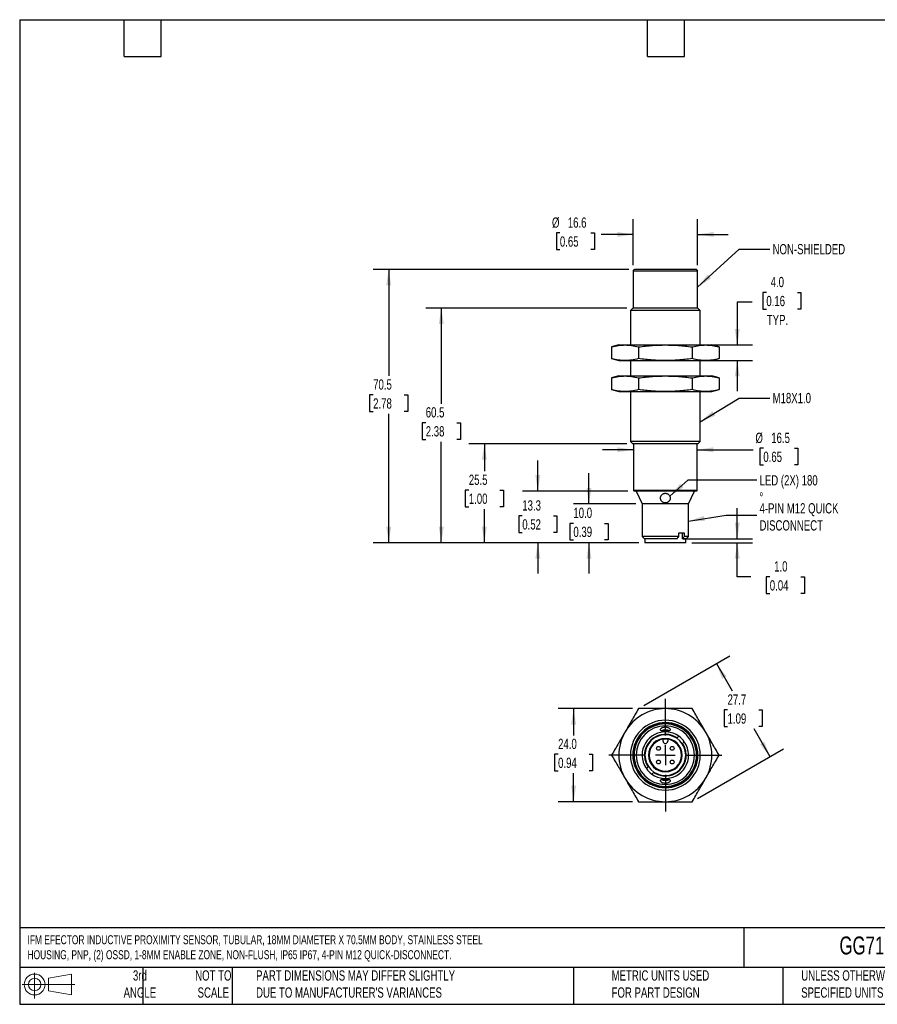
# Model space of a CAD drawing. Header units: millimetres. Extents: x 6 to 273, y 6 to 210.
# Tile 1 of 2: x 6 to 183, y 6 to 210. Entities that reach past the tile are written whole.
import ezdxf

# ---------------------------------------------------------------- set-up
doc = ezdxf.new("R2010")
doc.units = ezdxf.units.MM
doc.layers.add('DIMENSIONS', color=140, linetype='Continuous', lineweight=25)
doc.layers.add('TEXT', color=140, linetype='Continuous', lineweight=25)
doc.styles.add('SLDTEXTSTYLE0', font='TXT', dxfattribs={"width": 0.7})
doc.dimstyles.new('SLDDIMSTYLE0', dxfattribs={"dimtxt": 2.158008, "dimasz": 3.302, "dimexe": 0, "dimexo": 0.0625, "dimgap": 0.539502, "dimtad": 0, "dimtih": 1, "dimtoh": 1, "dimlfac": 1.25, "dimrnd": 1e-09, "dimzin": 4, "dimdsep": 46, "dimtxsty": 'SLDTEXTSTYLE0', "dimsah": 1, "dimcen": 0.09, "dimadec": 0, "dimazin": 1, "dimtfac": 1, "dimtmove": 0, "dimatfit": 0, "dimfxl": 0, "dimfrac": 2, "dimtolj": 1, "dimtzin": 12, "dimarcsym": 0})
doc.dimstyles.new('SLDDIMSTYLE1', dxfattribs={"dimtxt": 2.158008, "dimasz": 3.302, "dimexe": 0, "dimexo": 0.0625, "dimgap": 0.539502, "dimtad": 0, "dimtih": 1, "dimtoh": 1, "dimlfac": 1.25, "dimrnd": 1e-09, "dimzin": 12, "dimdsep": 46, "dimtxsty": 'SLDTEXTSTYLE0', "dimsah": 1, "dimcen": 0.09, "dimadec": 0, "dimazin": 3, "dimtfac": 1, "dimtmove": 0, "dimatfit": 0, "dimfxl": 0, "dimfrac": 2, "dimtolj": 1, "dimtzin": 12, "dimarcsym": 0})
doc.dimstyles.new('SLDDIMSTYLE2', dxfattribs={"dimtxt": 2.158008, "dimasz": 3.302, "dimexe": 0, "dimexo": 0.0625, "dimgap": 0.539502, "dimtad": 0, "dimtih": 1, "dimtoh": 1, "dimlfac": 1.25, "dimrnd": 1e-09, "dimzin": 12, "dimdsep": 46, "dimtxsty": 'SLDTEXTSTYLE0', "dimsah": 1, "dimcen": 0.09, "dimadec": 0, "dimazin": 3, "dimtfac": 1, "dimtofl": 0, "dimtmove": 0, "dimatfit": 3, "dimfxl": 0, "dimfrac": 2, "dimtolj": 1, "dimtzin": 12, "dimarcsym": 0})
doc.dimstyles.new('SLDDIMSTYLE3', dxfattribs={"dimtxt": 0.18, "dimasz": 3.302, "dimexe": 0, "dimexo": 0.0625, "dimgap": 0, "dimtad": 0, "dimtih": 1, "dimtoh": 1, "dimdec": 0, "dimrnd": 1e-09, "dimzin": 0, "dimdsep": 46, "dimtxsty": 'Standard', "dimsah": 1, "dimcen": 0.09, "dimadec": 0, "dimazin": 0, "dimtfac": 3.302, "dimtdec": 0, "dimtofl": 0, "dimtmove": 0, "dimatfit": 3, "dimfxl": 0, "dimfrac": 2, "dimtolj": 1, "dimtzin": 0, "dimarcsym": 0})
doc.dimstyles.new('SLDDIMSTYLE4', dxfattribs={"dimtxt": 2.158008, "dimasz": 3.302, "dimexe": 0, "dimexo": 0.0625, "dimgap": 0.539502, "dimtad": 0, "dimtih": 1, "dimtoh": 1, "dimlfac": 1.25, "dimrnd": 1e-09, "dimzin": 4, "dimdsep": 46, "dimtxsty": 'SLDTEXTSTYLE0', "dimsah": 1, "dimcen": 0.09, "dimadec": 0, "dimazin": 1, "dimtfac": 1, "dimtofl": 0, "dimtmove": 0, "dimatfit": 3, "dimfxl": 0, "dimfrac": 2, "dimtolj": 1, "dimtzin": 12, "dimarcsym": 0})

# ---------------------------------------------------------------- blocks, each defined once
blk = doc.blocks.new('Block11')
at = {"color": 7, "linetype": 'Continuous', "lineweight": 18}
for p, q in [((2.59, 5.31), (2.59, 0)), ((5.48, 4.17), (10.18, 5.03)), ((5.48, 1.6), (5.48, 4.17)), ((10.18, 5.03), (10.18, 0.73)), ((0, 2.88), (10.87, 2.88)), ((5.48, 1.6), (10.18, 0.73))]:
    blk.add_line(p, q, dxfattribs=at)
for radius in [2.15, 1.29]:
    blk.add_circle((2.59, 2.88), radius, dxfattribs=at)
blk = doc.blocks.new('Block12')
at = {"color": 7, "linetype": 'Continuous'}
blk.add_blockref('Block11', (0, 0), dxfattribs=at)
blk = doc.blocks.new('_D')
at = {"layer": 'DIMENSIONS'}
for p, q in [((154.41, 102.42), (154.41, 108.77)), ((143.27, 102.42), (157.58, 102.42)), ((145.04, 101.62), (157.58, 101.62)), ((154.41, 94.57), (154.41, 101.62)), ((157.23, 94.57), (154.41, 94.57)), ((161.12, 94.57), (160.4, 94.57)), ((160.4, 94.57), (160.4, 91.14)), ((167.53, 94.57), (168.26, 94.57)), ((168.26, 94.57), (168.26, 91.14)), ((160.4, 91.14), (161.12, 91.14)), ((168.26, 91.14), (167.53, 91.14))]:
    blk.add_line(p, q, dxfattribs=at)
for points in [[(154.41, 102.42), (154.91, 105.72), (153.9, 105.72)], [(154.41, 101.62), (153.9, 98.32), (154.91, 98.32)]]:
    blk.add_solid(points, dxfattribs=at)
at = {"layer": 'DIMENSIONS', "char_height": 2.117, "attachment_point": 1, "style": 'SLDTEXTSTYLE0'}
for s, insert in [('1.0', (162.02, 97.78)), ('0.04', (161.12, 93.86))]:
    blk.add_mtext(s, dxfattribs=dict(at, insert=insert))
blk = doc.blocks.new('_D_1')
at = {"layer": 'DIMENSIONS'}
for p, q in [((123.81, 109.62), (123.81, 115.97)), ((133.5, 109.62), (120.63, 109.62)), ((120.6, 105.61), (119.88, 105.61)), ((119.88, 105.61), (119.88, 102.18)), ((127.02, 105.61), (127.74, 105.61)), ((127.74, 105.61), (127.74, 102.18)), ((119.88, 102.18), (120.6, 102.18)), ((134.1, 101.62), (120.63, 101.62)), ((123.81, 101.62), (123.81, 95.27)), ((127.74, 102.18), (127.02, 102.18))]:
    blk.add_line(p, q, dxfattribs=at)
for points in [[(123.81, 109.62), (124.32, 112.92), (123.3, 112.92)], [(123.81, 101.62), (123.3, 98.32), (124.32, 98.32)]]:
    blk.add_solid(points, dxfattribs=at)
at = {"layer": 'DIMENSIONS', "char_height": 2.117, "attachment_point": 1, "style": 'SLDTEXTSTYLE0'}
for s, insert in [('10.0', (120.6, 108.83)), ('0.39', (120.6, 104.91))]:
    blk.add_mtext(s, dxfattribs=dict(at, insert=insert))
blk = doc.blocks.new('_D_2')
at = {"layer": 'DIMENSIONS'}
for p, q in [((113.26, 112.26), (113.26, 118.61)), ((131.86, 112.26), (110.08, 112.26)), ((110.05, 107.16), (109.33, 107.16)), ((109.33, 107.16), (109.33, 103.73)), ((116.47, 107.16), (117.19, 107.16)), ((117.19, 107.16), (117.19, 103.73)), ((109.33, 103.73), (110.05, 103.73)), ((117.19, 103.73), (116.47, 103.73)), ((134.1, 101.62), (110.08, 101.62)), ((113.26, 101.62), (113.26, 95.27))]:
    blk.add_line(p, q, dxfattribs=at)
for points in [[(113.26, 112.26), (113.77, 115.56), (112.75, 115.56)], [(113.26, 101.62), (112.75, 98.32), (113.77, 98.32)]]:
    blk.add_solid(points, dxfattribs=at)
at = {"layer": 'DIMENSIONS', "char_height": 2.117, "attachment_point": 1, "style": 'SLDTEXTSTYLE0'}
for s, insert in [('13.3', (110.05, 110.37)), ('0.52', (110.05, 106.45))]:
    blk.add_mtext(s, dxfattribs=dict(at, insert=insert))
blk = doc.blocks.new('_D_3')
at = {"layer": 'DIMENSIONS'}
for p, q in [((131.59, 122.02), (99.05, 122.02)), ((102.23, 122.02), (102.23, 116.36)), ((99.02, 112.45), (98.3, 112.45)), ((98.3, 112.45), (98.3, 109.02)), ((105.43, 112.45), (106.16, 112.45)), ((106.16, 112.45), (106.16, 109.02)), ((98.3, 109.02), (99.02, 109.02)), ((102.23, 101.62), (102.23, 108.53)), ((106.16, 109.02), (105.43, 109.02)), ((134.1, 101.62), (99.05, 101.62))]:
    blk.add_line(p, q, dxfattribs=at)
for points in [[(102.23, 122.02), (101.72, 118.72), (102.73, 118.72)], [(102.23, 101.62), (102.73, 104.92), (101.72, 104.92)]]:
    blk.add_solid(points, dxfattribs=at)
at = {"layer": 'DIMENSIONS', "char_height": 2.117, "attachment_point": 1, "style": 'SLDTEXTSTYLE0'}
for s, insert in [('25.5', (99.02, 115.66)), ('1.00', (99.02, 111.75))]:
    blk.add_mtext(s, dxfattribs=dict(at, insert=insert))
blk = doc.blocks.new('_D_4')
at = {"layer": 'DIMENSIONS'}
for p, q in [((131.59, 150.02), (90.16, 150.02)), ((93.34, 150.02), (93.34, 130.28)), ((90.13, 126.36), (89.41, 126.36)), ((89.41, 126.36), (89.41, 122.93)), ((96.54, 126.36), (97.27, 126.36)), ((97.27, 126.36), (97.27, 122.93)), ((89.41, 122.93), (90.13, 122.93)), ((93.34, 101.62), (93.34, 122.45)), ((97.27, 122.93), (96.54, 122.93)), ((134.1, 101.62), (90.16, 101.62))]:
    blk.add_line(p, q, dxfattribs=at)
for points in [[(93.34, 150.02), (92.83, 146.72), (93.85, 146.72)], [(93.34, 101.62), (93.85, 104.92), (92.83, 104.92)]]:
    blk.add_solid(points, dxfattribs=at)
at = {"layer": 'DIMENSIONS', "char_height": 2.117, "attachment_point": 1, "style": 'SLDTEXTSTYLE0'}
for s, insert in [('60.5', (90.13, 129.58)), ('2.38', (90.13, 125.66))]:
    blk.add_mtext(s, dxfattribs=dict(at, insert=insert))
blk = doc.blocks.new('_D_5')
at = {"layer": 'DIMENSIONS'}
for p, q in [((132.06, 158.02), (79.31, 158.02)), ((82.49, 158.02), (82.49, 136.02)), ((79.28, 132.11), (78.55, 132.11)), ((78.55, 132.11), (78.55, 128.68)), ((85.69, 132.11), (86.42, 132.11)), ((86.42, 132.11), (86.42, 128.68)), ((78.55, 128.68), (79.28, 128.68)), ((82.49, 101.62), (82.49, 128.2)), ((86.42, 128.68), (85.69, 128.68)), ((134.1, 101.62), (79.31, 101.62))]:
    blk.add_line(p, q, dxfattribs=at)
for points in [[(82.49, 158.02), (81.98, 154.72), (82.99, 154.72)], [(82.49, 101.62), (82.99, 104.92), (81.98, 104.92)]]:
    blk.add_solid(points, dxfattribs=at)
at = {"layer": 'DIMENSIONS', "char_height": 2.117, "attachment_point": 1, "style": 'SLDTEXTSTYLE0'}
for s, insert in [('70.5', (79.28, 135.32)), ('2.78', (79.28, 131.41))]:
    blk.add_mtext(s, dxfattribs=dict(at, insert=insert))
blk = doc.blocks.new('_D_6')
at = {"layer": 'DIMENSIONS'}
for p, q in [((132.93, 158.89), (132.93, 168.4)), ((146.21, 158.89), (146.21, 168.4)), ((117.81, 165.53), (117.09, 165.53)), ((117.09, 165.53), (117.09, 162.1)), ((124.22, 165.53), (124.95, 165.53)), ((124.95, 165.53), (124.95, 162.1)), ((132.93, 165.23), (126.34, 165.23)), ((146.21, 165.23), (152.56, 165.23)), ((117.09, 162.1), (117.81, 162.1)), ((124.95, 162.1), (124.22, 162.1))]:
    blk.add_line(p, q, dxfattribs=at)
for points in [[(132.93, 165.23), (129.63, 165.73), (129.63, 164.72)], [(146.21, 165.23), (149.51, 164.72), (149.51, 165.73)]]:
    blk.add_solid(points, dxfattribs=at)
at = {"layer": 'DIMENSIONS', "char_height": 2.117, "attachment_point": 1, "style": 'SLDTEXTSTYLE0'}
for s, insert in [('%%c', (116.18, 168.74)), ('16.6', (119.44, 168.74)), ('0.65', (117.81, 164.83))]:
    blk.add_mtext(s, dxfattribs=dict(at, insert=insert))
blk = doc.blocks.new('_D_7')
at = {"layer": 'DIMENSIONS'}
for p, q in [((160.41, 153.26), (159.68, 153.26)), ((159.68, 153.26), (159.68, 149.83)), ((166.82, 153.26), (167.54, 153.26)), ((167.54, 153.26), (167.54, 149.83)), ((157.51, 151.24), (154.41, 151.24)), ((154.41, 151.24), (154.41, 142.42)), ((159.68, 149.83), (160.41, 149.83)), ((167.54, 149.83), (166.82, 149.83)), ((149.15, 142.42), (157.58, 142.42)), ((149.15, 139.22), (157.58, 139.22)), ((154.41, 139.22), (154.41, 132.87))]:
    blk.add_line(p, q, dxfattribs=at)
for points in [[(154.41, 142.42), (154.91, 145.72), (153.9, 145.72)], [(154.41, 139.22), (153.9, 135.92), (154.91, 135.92)]]:
    blk.add_solid(points, dxfattribs=at)
at = {"layer": 'DIMENSIONS', "char_height": 2.117, "attachment_point": 1, "style": 'SLDTEXTSTYLE0'}
for s, insert in [('4.0', (161.3, 156.47)), ('0.16', (160.41, 152.55)), ('TYP.', (160.51, 148.64))]:
    blk.add_mtext(s, dxfattribs=dict(at, insert=insert))
blk = doc.blocks.new('_D_8')
at = {"layer": 'DIMENSIONS'}
for p, q in [((132.97, 120.79), (126.62, 120.79)), ((146.17, 120.79), (157.68, 120.79)), ((159.79, 121.1), (159.06, 121.1)), ((159.06, 121.1), (159.06, 117.67)), ((166.2, 121.1), (166.93, 121.1)), ((166.93, 121.1), (166.93, 117.67)), ((159.06, 117.67), (159.79, 117.67)), ((166.93, 117.67), (166.2, 117.67))]:
    blk.add_line(p, q, dxfattribs=at)
for points in [[(132.97, 120.79), (129.67, 121.3), (129.67, 120.28)], [(146.17, 120.79), (149.47, 120.28), (149.47, 121.3)]]:
    blk.add_solid(points, dxfattribs=at)
at = {"layer": 'DIMENSIONS', "char_height": 2.117, "attachment_point": 1, "style": 'SLDTEXTSTYLE0'}
for s, insert in [('%%c', (158.16, 124.31)), ('16.5', (161.42, 124.31)), ('0.65', (159.79, 120.4))]:
    blk.add_mtext(s, dxfattribs=dict(at, insert=insert))
blk = doc.blocks.new('_D_9')
at = {"layer": 'DIMENSIONS'}
for p, q in [((132.76, 67.37), (117.47, 67.37)), ((120.64, 67.37), (120.64, 61.85)), ((117.44, 57.94), (116.71, 57.94)), ((116.71, 57.94), (116.71, 54.51)), ((123.85, 57.94), (124.57, 57.94)), ((124.57, 57.94), (124.57, 54.51)), ((116.71, 54.51), (117.44, 54.51)), ((120.64, 48.17), (120.64, 54.03)), ((124.57, 54.51), (123.85, 54.51)), ((132.76, 48.17), (117.47, 48.17))]:
    blk.add_line(p, q, dxfattribs=at)
for points in [[(120.64, 67.37), (120.13, 64.07), (121.15, 64.07)], [(120.64, 48.17), (121.15, 51.47), (120.13, 51.47)]]:
    blk.add_solid(points, dxfattribs=at)
at = {"layer": 'DIMENSIONS', "char_height": 2.117, "attachment_point": 1, "style": 'SLDTEXTSTYLE0'}
for s, insert in [('24.0', (117.44, 61.15)), ('0.94', (117.44, 57.24))]:
    blk.add_mtext(s, dxfattribs=dict(at, insert=insert))
blk = doc.blocks.new('_D_10')
at = {"layer": 'DIMENSIONS'}
for p, q in [((135.13, 68), (152.85, 78.24)), ((150.1, 76.65), (153.36, 71.01)), ((152.41, 67.09), (151.69, 67.09)), ((151.69, 67.09), (151.69, 63.66)), ((158.83, 67.09), (159.55, 67.09)), ((159.55, 67.09), (159.55, 63.66)), ((151.69, 63.66), (152.41, 63.66)), ((161.19, 57.45), (157.88, 63.18)), ((159.55, 63.66), (158.83, 63.66)), ((146.21, 48.8), (163.94, 59.04))]:
    blk.add_line(p, q, dxfattribs=at)
for points in [[(150.1, 76.65), (151.31, 73.54), (152.19, 74.04)], [(161.19, 57.45), (159.98, 60.56), (159.1, 60.05)]]:
    blk.add_solid(points, dxfattribs=at)
at = {"layer": 'DIMENSIONS', "char_height": 2.117, "attachment_point": 1, "style": 'SLDTEXTSTYLE0'}
for s, insert in [('27.7', (152.41, 70.31)), ('1.09', (152.41, 66.39))]:
    blk.add_mtext(s, dxfattribs=dict(at, insert=insert))
blk = doc.blocks.new('SW_CENTERMARKSYMBOL_0')
at = {"layer": 'TEXT', "color": 0}
for p, q in [((0, 4.064), (0, 11.632)), ((-4.064, 0), (-11.632, 0)), ((0, 0), (-2.032, 0)), ((0, 0), (0, 2.032)), ((0, 0), (0, -2.032)), ((0, 0), (2.032, 0)), ((4.064, 0), (11.632, 0)), ((0, -4.064), (0, -11.632))]:
    blk.add_line(p, q, dxfattribs=at)

msp = doc.modelspace()

# ---------------------------------------------------------------- linework, layer by layer
for p, q in [((139.5703, 157.6181), (132.9303, 157.6181)), ((132.9303, 157.6181), (132.9303, 150.0181)), ((139.5703, 158.0181), (133.3303, 158.0181)), ((145.8103, 158.0181), (139.5703, 158.0181)), ((146.2103, 157.6181), (139.5703, 157.6181)), ((146.2103, 150.0181), (146.2103, 157.6181)), ((132.8611, 150.0181), (132.3703, 149.5273)), ((146.7703, 149.5273), (132.3703, 149.5273)), ((132.3703, 149.5273), (132.3703, 142.4181)), ((146.2795, 150.0181), (132.8611, 150.0181)), ((146.7703, 149.5273), (146.2795, 150.0181)), ((146.7703, 142.4181), (146.7703, 149.5273)), ((129.9703, 142.4181), (128.4852, 142.0202)), ((129.9703, 142.4181), (131.2565, 142.4181)), ((131.2565, 142.4181), (139.5703, 142.4181)), ((139.5703, 142.4181), (147.8842, 142.4181)), ((147.8842, 142.4181), (149.1703, 142.4181)), ((150.6554, 142.0202), (149.1703, 142.4181)), ((128.4852, 142.0202), (128.4852, 139.616)), ((134.0278, 142.0202), (134.0278, 139.616)), ((145.1129, 142.0202), (145.1129, 139.616)), ((150.6554, 142.0202), (150.6554, 139.616)), ((128.4852, 139.616), (129.9703, 139.2181)), ((129.9703, 139.2181), (131.2565, 139.2181)), ((131.2565, 139.2181), (139.5703, 139.2181)), ((132.3703, 139.2181), (132.3703, 136.0181)), ((139.5703, 139.2181), (147.8842, 139.2181)), ((146.7703, 136.0181), (146.7703, 139.2181)), ((147.8842, 139.2181), (149.1703, 139.2181)), ((149.1703, 139.2181), (150.6554, 139.616)), ((129.9703, 136.0181), (128.4852, 135.6202)), ((128.4852, 135.6202), (128.4852, 133.216)), ((129.9703, 136.0181), (131.2565, 136.0181)), ((131.2565, 136.0181), (139.5703, 136.0181)), ((134.0278, 135.6202), (134.0278, 133.216)), ((139.5703, 136.0181), (147.8842, 136.0181)), ((145.1129, 135.6202), (145.1129, 133.216)), ((147.8842, 136.0181), (149.1703, 136.0181)), ((150.6554, 135.6202), (149.1703, 136.0181)), ((150.6554, 135.6202), (150.6554, 133.216)), ((128.4852, 133.216), (129.9703, 132.8181)), ((129.9703, 132.8181), (131.2565, 132.8181)), ((131.2565, 132.8181), (139.5703, 132.8181)), ((132.3703, 132.8181), (132.3703, 122.5089)), ((139.5703, 132.8181), (147.8842, 132.8181)), ((146.7703, 122.5089), (146.7703, 132.8181)), ((147.8842, 132.8181), (149.1703, 132.8181)), ((149.1703, 132.8181), (150.6554, 133.216)), ((146.7703, 122.5089), (132.3703, 122.5089)), ((132.3703, 122.5089), (132.8611, 122.0181)), ((146.2795, 122.0181), (132.8611, 122.0181)), ((132.9703, 122.0181), (132.9703, 112.4181)), ((146.1703, 112.4181), (146.1703, 122.0181)), ((146.2795, 122.0181), (146.7703, 122.5089)), ((146.1703, 112.4181), (132.9703, 112.4181)), ((132.9703, 112.4181), (133.1303, 112.2581)), ((146.0103, 112.2581), (133.1303, 112.2581)), ((133.5393, 112.2581), (134.7703, 109.6181)), ((144.3703, 109.6181), (145.6014, 112.2581)), ((146.0103, 112.2581), (146.1703, 112.4181)), ((144.3703, 109.6181), (134.7703, 109.6181)), ((134.7703, 109.6181), (134.7703, 102.9089)), ((144.3703, 102.9089), (144.3703, 109.6181)), ((142.3513, 102.9089), (134.7703, 102.9089)), ((134.7703, 102.9089), (135.2611, 102.4181)), ((141.9987, 102.4181), (135.2611, 102.4181)), ((135.3703, 102.4181), (135.3703, 101.6181)), ((143.7703, 101.6181), (135.3703, 101.6181)), ((142.3513, 103.6181), (143.4826, 103.6181)), ((142.3513, 102.9089), (142.3513, 103.6181)), ((143.0515, 103.6181), (143.0515, 102.4181)), ((143.1301, 102.4181), (143.0515, 102.4181)), ((143.8795, 102.4181), (143.1301, 102.4181)), ((143.4826, 103.6181), (143.4826, 102.9089)), ((144.3703, 102.9089), (143.4826, 102.9089)), ((143.7703, 101.6181), (143.7703, 102.4181)), ((143.8795, 102.4181), (144.3703, 102.9089)), ((139.0903, 60.648), (139.0903, 61.0531)), ((140.0503, 61.0531), (140.0503, 60.648)), ((141.9201, 61.2491), (141.9987, 61.3278)), ((143.1301, 60.1964), (143.0515, 60.1178)), ((136.0105, 55.3396), (136.0892, 55.4182)), ((137.2205, 54.2868), (137.1419, 54.2082))]:
    msp.add_line(p, q)
for centre in [(138.1561, 59.1822), (140.9845, 59.1822), (138.1561, 56.3538), (140.9845, 56.3538)]:
    msp.add_circle(centre, 0.4)
for centre, radius, start, end in [((133.3303, 157.6181), 0.4, 90, 180), ((145.8103, 157.6181), 0.4, 0, 90), ((139.5703, 57.768), 9.6, 90, 150), ((139.5703, 57.768), 9.6, 30, 90), ((139.5703, 57.768), 7.2, 0, 180), ((139.5703, 57.768), 6.7092, 0, 180), ((139.5703, 57.768), 6.6, 0, 180), ((139.5703, 57.768), 6.44, 0, 180), ((139.5703, 57.768), 6.0311, 0, 180), ((139.5703, 57.768), 9.6, 150, 180), ((139.5703, 57.768), 4.8, 54.594068, 180), ((139.5703, 57.768), 4.3092, 55.698991, 180), ((139.5703, 57.768), 4.2, 0, 180), ((139.5703, 57.768), 3.4586, 0, 180), ((139.5703, 57.768), 3.32, 98.312861, 180), ((139.5703, 57.768), 3.32, 81.687139, 98.312861), ((139.5703, 57.768), 3.32, 0, 81.687139), ((139.5703, 57.768), 4.8, 35.405932, 54.594068), ((139.5703, 57.768), 9.6, 0, 30), ((139.5703, 60.648), 0.48, 180, 0), ((139.5703, 57.768), 4.3092, 0, 34.301009), ((139.5703, 57.768), 4.8, 0, 35.405932), ((139.5703, 57.768), 9.6, 180, 210), ((139.5703, 57.768), 7.2, 180, 0), ((139.5703, 57.768), 6.7092, 180, 0), ((139.5703, 57.768), 6.6, 180, 0), ((139.5703, 57.768), 6.44, 180, 0), ((139.5703, 57.768), 6.0311, 180, 0), ((139.5703, 57.768), 4.8, 180, 215.405932), ((139.5703, 57.768), 4.3092, 180, 214.301009), ((139.5703, 57.768), 4.2, 180, 0), ((139.5703, 57.768), 3.4586, 180, 0), ((139.5703, 57.768), 3.32, 180, 0), ((139.5703, 57.768), 4.8, 234.594068, 0), ((139.5703, 57.768), 4.3092, 235.698991, 0), ((139.5703, 57.768), 9.6, 330, 0), ((139.5703, 57.768), 4.8, 215.405932, 234.594068), ((139.5703, 57.768), 9.6, 210, 270), ((139.5703, 57.768), 9.6, 270, 330)]:
    msp.add_arc(centre, radius, start, end)
for points, knots in [([(128.4852, 142.0202), (128.9944, 142.1566), (129.4619, 142.2542), (130.3688, 142.385), (130.8074, 142.4181), (131.2565, 142.4181)], [0, 0, 0, 0, 0.5, 0.5, 1, 1, 1, 1]), ([(131.2565, 142.4181), (131.7055, 142.4181), (132.1442, 142.385), (133.051, 142.2542), (133.5185, 142.1566), (134.0278, 142.0202)], [0, 0, 0, 0, 0.5, 0.5, 1, 1, 1, 1]), ([(134.0278, 142.0202), (135.0462, 142.1566), (135.9813, 142.2542), (137.7949, 142.385), (138.6723, 142.4181), (139.5703, 142.4181)], [0, 0, 0, 0, 0.5, 0.5, 1, 1, 1, 1]), ([(139.5703, 142.4181), (140.4684, 142.4181), (141.3457, 142.385), (143.1594, 142.2542), (144.0945, 142.1566), (145.1129, 142.0202)], [0, 0, 0, 0, 0.5, 0.5, 1, 1, 1, 1]), ([(145.1129, 142.0202), (145.6221, 142.1566), (146.0896, 142.2542), (146.9965, 142.385), (147.4351, 142.4181), (147.8842, 142.4181)], [0, 0, 0, 0, 0.5, 0.5, 1, 1, 1, 1]), ([(147.8842, 142.4181), (148.3332, 142.4181), (148.7718, 142.385), (149.6787, 142.2542), (150.1462, 142.1566), (150.6554, 142.0202)], [0, 0, 0, 0, 0.5, 0.5, 1, 1, 1, 1]), ([(131.2565, 139.2181), (130.8074, 139.2181), (130.3688, 139.2512), (129.4619, 139.382), (128.9944, 139.4796), (128.4852, 139.616)], [0, 0, 0, 0, 0.5, 0.5, 1, 1, 1, 1]), ([(134.0278, 139.616), (133.5185, 139.4796), (133.051, 139.382), (132.1442, 139.2512), (131.7055, 139.2181), (131.2565, 139.2181)], [0, 0, 0, 0, 0.5, 0.5, 1, 1, 1, 1]), ([(139.5703, 139.2181), (138.6723, 139.2181), (137.7949, 139.2512), (135.9813, 139.382), (135.0462, 139.4796), (134.0278, 139.616)], [0, 0, 0, 0, 0.5, 0.5, 1, 1, 1, 1]), ([(145.1129, 139.616), (144.0945, 139.4796), (143.1594, 139.382), (141.3457, 139.2512), (140.4684, 139.2181), (139.5703, 139.2181)], [0, 0, 0, 0, 0.5, 0.5, 1, 1, 1, 1]), ([(147.8842, 139.2181), (147.4351, 139.2181), (146.9965, 139.2512), (146.0896, 139.382), (145.6221, 139.4796), (145.1129, 139.616)], [0, 0, 0, 0, 0.5, 0.5, 1, 1, 1, 1]), ([(150.6554, 139.616), (150.1462, 139.4796), (149.6787, 139.382), (148.7718, 139.2512), (148.3332, 139.2181), (147.8842, 139.2181)], [0, 0, 0, 0, 0.5, 0.5, 1, 1, 1, 1]), ([(128.4852, 135.6202), (128.9944, 135.7566), (129.4619, 135.8542), (130.3688, 135.985), (130.8074, 136.0181), (131.2565, 136.0181)], [0, 0, 0, 0, 0.5, 0.5, 1, 1, 1, 1]), ([(131.2565, 136.0181), (131.7055, 136.0181), (132.1442, 135.985), (133.051, 135.8542), (133.5185, 135.7566), (134.0278, 135.6202)], [0, 0, 0, 0, 0.5, 0.5, 1, 1, 1, 1]), ([(134.0278, 135.6202), (135.0462, 135.7566), (135.9813, 135.8542), (137.7949, 135.985), (138.6723, 136.0181), (139.5703, 136.0181)], [0, 0, 0, 0, 0.5, 0.5, 1, 1, 1, 1]), ([(139.5703, 136.0181), (140.4684, 136.0181), (141.3457, 135.985), (143.1594, 135.8542), (144.0945, 135.7566), (145.1129, 135.6202)], [0, 0, 0, 0, 0.5, 0.5, 1, 1, 1, 1]), ([(145.1129, 135.6202), (145.6221, 135.7566), (146.0896, 135.8542), (146.9965, 135.985), (147.4351, 136.0181), (147.8842, 136.0181)], [0, 0, 0, 0, 0.5, 0.5, 1, 1, 1, 1]), ([(147.8842, 136.0181), (148.3332, 136.0181), (148.7718, 135.985), (149.6787, 135.8542), (150.1462, 135.7566), (150.6554, 135.6202)], [0, 0, 0, 0, 0.5, 0.5, 1, 1, 1, 1]), ([(131.2565, 132.8181), (130.8074, 132.8181), (130.3688, 132.8512), (129.4619, 132.982), (128.9944, 133.0796), (128.4852, 133.216)], [0, 0, 0, 0, 0.5, 0.5, 1, 1, 1, 1]), ([(134.0278, 133.216), (133.5185, 133.0796), (133.051, 132.982), (132.1442, 132.8512), (131.7055, 132.8181), (131.2565, 132.8181)], [0, 0, 0, 0, 0.5, 0.5, 1, 1, 1, 1]), ([(139.5703, 132.8181), (138.6723, 132.8181), (137.7949, 132.8512), (135.9813, 132.982), (135.0462, 133.0796), (134.0278, 133.216)], [0, 0, 0, 0, 0.5, 0.5, 1, 1, 1, 1]), ([(145.1129, 133.216), (144.0945, 133.0796), (143.1594, 132.982), (141.3457, 132.8512), (140.4684, 132.8181), (139.5703, 132.8181)], [0, 0, 0, 0, 0.5, 0.5, 1, 1, 1, 1]), ([(147.8842, 132.8181), (147.4351, 132.8181), (146.9965, 132.8512), (146.0896, 132.982), (145.6221, 133.0796), (145.1129, 133.216)], [0, 0, 0, 0, 0.5, 0.5, 1, 1, 1, 1]), ([(150.6554, 133.216), (150.1462, 133.0796), (149.6787, 132.982), (148.7718, 132.8512), (148.3332, 132.8181), (147.8842, 132.8181)], [0, 0, 0, 0, 0.5, 0.5, 1, 1, 1, 1]), ([(139.5703, 109.8181), (139.5422, 109.8187), (139.4865, 109.82), (139.4039, 109.8306), (139.3231, 109.8476), (139.2438, 109.8715), (139.129, 109.9169), (138.9857, 109.9978), (138.8335, 110.1325), (138.7111, 110.2932), (138.598, 110.5294), (138.5473, 110.8493), (138.6149, 111.1557), (138.7326, 111.3751), (138.8521, 111.5224), (138.9992, 111.647), (139.1547, 111.7328), (139.3019, 111.7845), (139.435, 111.8129), (139.5252, 111.8164), (139.5703, 111.8181)], [0, 0, 0, 0, 0.02545804, 0.05053838, 0.07547102, 0.10048794, 0.1258168, 0.18793795, 0.25010452, 0.31293705, 0.37686545, 0.50034311, 0.62676901, 0.6896183, 0.75122236, 0.81489408, 0.87627441, 0.91818052, 0.95914497, 1, 1, 1, 1]), ([(139.5703, 111.8181), (139.5947, 111.8176), (139.6433, 111.8166), (139.7156, 111.8085), (139.787, 111.7955), (139.8572, 111.7772), (139.9262, 111.7537), (140.0359, 111.7071), (140.1784, 111.6217), (140.329, 111.4799), (140.4471, 111.3137), (140.519, 111.149), (140.5571, 110.9975), (140.5731, 110.8645), (140.5687, 110.7754), (140.5665, 110.7311)], [0, 0, 0, 0, 0.04109036, 0.08197113, 0.12288616, 0.16407977, 0.2057925, 0.24825711, 0.37093803, 0.49721901, 0.62302244, 0.74889898, 0.83432839, 0.91761616, 1, 1, 1, 1]), ([(140.5665, 110.7311), (140.5632, 110.7014), (140.5565, 110.6425), (140.5366, 110.5557), (140.5097, 110.4714), (140.4632, 110.361), (140.3859, 110.2294), (140.2629, 110.089), (140.1152, 109.972), (139.9459, 109.8854), (139.7622, 109.8283), (139.6343, 109.8215), (139.5703, 109.8181)], [0, 0, 0, 0, 0.06426778, 0.12713075, 0.18904524, 0.25046968, 0.37674549, 0.50106822, 0.62561956, 0.75003047, 0.87490149, 1, 1, 1, 1]), ([(134.0278, 67.368), (133.5185, 66.486), (133.051, 65.6762), (132.1442, 64.1055), (131.7055, 63.3457), (131.2565, 62.568)], [0, 0, 0, 0, 0.5, 0.5, 1, 1, 1, 1]), ([(139.5703, 67.368), (138.6723, 67.368), (137.7949, 67.368), (135.9813, 67.368), (135.0462, 67.368), (134.0278, 67.368)], [0, 0, 0, 0, 0.5, 0.5, 1, 1, 1, 1]), ([(145.1129, 67.368), (144.0945, 67.368), (143.1594, 67.368), (141.3457, 67.368), (140.4684, 67.368), (139.5703, 67.368)], [0, 0, 0, 0, 0.5, 0.5, 1, 1, 1, 1]), ([(147.8842, 62.568), (147.4351, 63.3457), (146.9965, 64.1055), (146.0896, 65.6762), (145.6221, 66.486), (145.1129, 67.368)], [0, 0, 0, 0, 0.5, 0.5, 1, 1, 1, 1]), ([(139.5703, 62.6612), (139.5422, 62.6614), (139.4865, 62.6617), (139.4039, 62.6645), (139.3231, 62.669), (139.2438, 62.6755), (139.129, 62.6882), (138.9857, 62.7115), (138.8335, 62.7543), (138.7111, 62.8104), (138.598, 62.9019), (138.5473, 63.0438), (138.6149, 63.2022), (138.7326, 63.3249), (138.8521, 63.4111), (138.9992, 63.4864), (139.1547, 63.5399), (139.3019, 63.5725), (139.435, 63.5905), (139.5252, 63.5928), (139.5703, 63.5939)], [0, 0, 0, 0, 0.02545804, 0.05053838, 0.07547102, 0.10048794, 0.1258168, 0.18793795, 0.25010452, 0.31293705, 0.37686545, 0.50034311, 0.62676901, 0.6896183, 0.75122236, 0.81489408, 0.87627441, 0.91818052, 0.95914497, 1, 1, 1, 1]), ([(138.7745, 62.7861), (138.7788, 62.7897), (138.8024, 62.8099), (138.8769, 62.8588), (138.9794, 62.9126), (139.0918, 62.9559), (139.2085, 62.9922), (139.3671, 63.0259), (139.5035, 63.0312), (139.5703, 63.0339)], [0, 0, 0, 0, 0.02604501, 0.14464797, 0.37211303, 0.47667925, 0.57527707, 0.79189536, 1, 1, 1, 1]), ([(139.5703, 63.5939), (139.5947, 63.5935), (139.6433, 63.5929), (139.7156, 63.5877), (139.787, 63.5794), (139.8572, 63.5678), (139.9262, 63.553), (140.0359, 63.5238), (140.1784, 63.4708), (140.329, 63.3858), (140.4471, 63.2899), (140.519, 63.1997), (140.5571, 63.121), (140.5731, 63.0549), (140.5687, 63.0135), (140.5665, 62.9929)], [0, 0, 0, 0, 0.04109036, 0.08197113, 0.12288616, 0.16407977, 0.2057925, 0.24825711, 0.37093803, 0.49721901, 0.62302244, 0.74889898, 0.83432839, 0.91761616, 1, 1, 1, 1]), ([(139.5703, 63.0339), (139.6428, 63.0309), (139.7529, 63.0264), (139.8937, 63), (140.0253, 62.966), (140.1348, 62.9236), (140.2234, 62.8797), (140.2767, 62.8491), (140.3239, 62.8198), (140.348, 62.7993), (140.3579, 62.7909)], [0, 0, 0, 0, 0.22846475, 0.34666297, 0.46803332, 0.68843409, 0.76852523, 0.85195974, 0.93878281, 1, 1, 1, 1]), ([(140.5665, 62.9929), (140.5632, 62.9794), (140.5565, 62.9527), (140.5366, 62.9153), (140.5097, 62.8803), (140.4632, 62.8364), (140.3859, 62.7875), (140.2629, 62.7401), (140.1152, 62.7038), (139.9459, 62.6793), (139.7622, 62.6638), (139.6343, 62.6621), (139.5703, 62.6612)], [0, 0, 0, 0, 0.06426778, 0.12713075, 0.18904524, 0.25046968, 0.37674549, 0.50106822, 0.62561956, 0.75003047, 0.87490149, 1, 1, 1, 1]), ([(131.2565, 62.568), (130.8074, 61.7902), (130.3688, 61.0305), (129.4619, 59.4598), (128.9944, 58.65), (128.4852, 57.768)], [0, 0, 0, 0, 0.5, 0.5, 1, 1, 1, 1]), ([(150.6554, 57.768), (150.1462, 58.65), (149.6787, 59.4598), (148.7718, 61.0305), (148.3332, 61.7902), (147.8842, 62.568)], [0, 0, 0, 0, 0.5, 0.5, 1, 1, 1, 1]), ([(128.4852, 57.768), (128.9944, 56.886), (129.4619, 56.0762), (130.3688, 54.5055), (130.8074, 53.7457), (131.2565, 52.968)], [0, 0, 0, 0, 0.5, 0.5, 1, 1, 1, 1]), ([(147.8842, 52.968), (148.3332, 53.7457), (148.7718, 54.5055), (149.6787, 56.0762), (150.1462, 56.886), (150.6554, 57.768)], [0, 0, 0, 0, 0.5, 0.5, 1, 1, 1, 1]), ([(131.2565, 52.968), (131.7055, 52.1902), (132.1442, 51.4305), (133.051, 49.8598), (133.5185, 49.05), (134.0278, 48.168)], [0, 0, 0, 0, 0.5, 0.5, 1, 1, 1, 1]), ([(139.5703, 51.9421), (139.5432, 51.9425), (139.4892, 51.9433), (139.4087, 51.9498), (139.3295, 51.96), (139.2515, 51.9745), (139.1393, 52.0014), (138.9992, 52.0495), (138.8521, 52.1249), (138.7326, 52.2111), (138.6149, 52.3338), (138.5473, 52.4922), (138.598, 52.6341), (138.7111, 52.7256), (138.8335, 52.7817), (138.9857, 52.8245), (139.1449, 52.8504), (139.2955, 52.8656), (139.4314, 52.8734), (139.5238, 52.8743), (139.5703, 52.8747)], [0, 0, 0, 0, 0.02455921, 0.0490387, 0.07362013, 0.09848372, 0.12380447, 0.18517115, 0.24885515, 0.31044542, 0.37330712, 0.49973162, 0.62320791, 0.68712297, 0.74996742, 0.81212043, 0.87425373, 0.91625219, 0.95781099, 1, 1, 1, 1]), ([(139.5703, 52.8747), (139.5961, 52.8746), (139.6474, 52.8743), (139.7236, 52.872), (139.7984, 52.8681), (139.8721, 52.8626), (139.9795, 52.8519), (140.1153, 52.8321), (140.2628, 52.7959), (140.386, 52.7485), (140.4782, 52.6898), (140.5424, 52.6215), (140.5584, 52.5695), (140.5665, 52.5431)], [0, 0, 0, 0, 0.05050924, 0.10040443, 0.15007328, 0.19990581, 0.25028537, 0.37465533, 0.49921795, 0.62349978, 0.74978657, 0.87298357, 1, 1, 1, 1]), ([(145.1129, 48.168), (145.6221, 49.05), (146.0896, 49.8598), (146.9965, 51.4305), (147.4351, 52.1902), (147.8842, 52.968)], [0, 0, 0, 0, 0.5, 0.5, 1, 1, 1, 1]), ([(139.5703, 52.5021), (139.5035, 52.5046), (139.4021, 52.5084), (139.2716, 52.5309), (139.1482, 52.5601), (139.0336, 52.6006), (138.9299, 52.649), (138.8616, 52.6877), (138.8095, 52.722), (138.7844, 52.7419), (138.7744, 52.7498)], [0, 0, 0, 0, 0.20801877, 0.31521686, 0.42495803, 0.62776164, 0.73845877, 0.85548814, 0.94214454, 1, 1, 1, 1]), ([(140.3595, 52.7443), (140.3488, 52.7361), (140.2941, 52.6942), (140.2014, 52.6424), (140.0845, 52.5929), (139.9613, 52.551), (139.7911, 52.5115), (139.6428, 52.5052), (139.5703, 52.5021)], [0, 0, 0, 0, 0.0604815, 0.31071724, 0.42484262, 0.53177825, 0.77119009, 1, 1, 1, 1]), ([(140.5665, 52.5431), (140.5682, 52.5308), (140.5717, 52.5062), (140.5688, 52.4679), (140.56, 52.4286), (140.5444, 52.3881), (140.5117, 52.3272), (140.4471, 52.2461), (140.329, 52.1502), (140.1784, 52.0652), (140.0157, 52.0045), (139.8592, 51.9669), (139.7162, 51.946), (139.6189, 51.9434), (139.5703, 51.9421)], [0, 0, 0, 0, 0.0494078, 0.09896905, 0.14894776, 0.19961184, 0.25122885, 0.37709578, 0.50293918, 0.62921087, 0.75193102, 0.83603897, 0.91808308, 1, 1, 1, 1]), ([(134.0278, 48.168), (135.0462, 48.168), (135.9813, 48.168), (137.7949, 48.168), (138.6723, 48.168), (139.5703, 48.168)], [0, 0, 0, 0, 0.5, 0.5, 1, 1, 1, 1]), ([(139.5703, 48.168), (140.4684, 48.168), (141.3457, 48.168), (143.1594, 48.168), (144.0945, 48.168), (145.1129, 48.168)], [0, 0, 0, 0, 0.5, 0.5, 1, 1, 1, 1])]:
    msp.add_open_spline(points, degree=3, knots=knots)
for points in [[(141.9987, 102.4181), (142.1101, 102.5728), (142.2272, 102.7359), (142.3513, 102.9089)], [(143.4826, 102.9089), (143.3586, 102.7359), (143.2414, 102.5728), (143.1301, 102.4181)], [(141.9987, 61.3278), (142.1101, 61.4391), (142.2272, 61.5563), (142.3513, 61.6803)], [(143.4826, 60.5489), (143.3586, 60.4249), (143.2414, 60.3077), (143.1301, 60.1964)], [(135.658, 54.987), (135.782, 55.1111), (135.8992, 55.2282), (136.0105, 55.3396)], [(137.1419, 54.2082), (137.0306, 54.0969), (136.9134, 53.9797), (136.7894, 53.8557)]]:
    msp.add_open_spline(points, degree=3)
at = {"layer": 'DIMENSIONS', "flags": 128}
msp.add_lwpolyline([(158.4744, 114.5176), (144.2246, 114.5176), (140.4935, 111.2027)], dxfattribs=at)
at = {"layer": 'DIMENSIONS'}
msp.add_solid([(140.4935, 111.2027), (143.2994, 113.0161), (142.6246, 113.7756)], dxfattribs=at)
at = {"layer": 'TEXT'}
for p, q in [((6.35, 209.55), (273.05, 209.55)), ((6.35, 209.55), (6.35, 6.35)), ((27.94, 201.93), (27.94, 209.55)), ((35.56, 201.93), (35.56, 209.55)), ((135.89, 201.93), (135.89, 209.55)), ((143.51, 201.93), (143.51, 209.55)), ((27.94, 201.93), (35.56, 201.93)), ((135.89, 201.93), (143.51, 201.93)), ((273.05, 22.1261), (6.35, 22.1261)), ((155.7589, 22.1261), (155.7589, 13.97)), ((273.05, 13.97), (6.35, 13.97)), ((31.75, 13.97), (31.75, 6.35)), ((50.2116, 13.97), (50.2116, 6.35)), ((120.6465, 13.97), (120.6465, 6.35)), ((163.7802, 13.97), (163.7802, 6.35)), ((6.35, 6.35), (273.05, 6.35))]:
    msp.add_line(p, q, dxfattribs=at)

# ---------------------------------------------------------------- block references
for name, p in [('SW_CENTERMARKSYMBOL_0', (139.5703, 57.768)), ('Block12', (6.8379, 7.5539))]:
    msp.add_blockref(name, p, dxfattribs=at)

# ---------------------------------------------------------------- texts
at = {"layer": 'DIMENSIONS', "attachment_point": 1, "style": 'SLDTEXTSTYLE0'}
for s, insert, char_height in [('NON-SHIELDED', (161.6977, 163.2465), 2.116667), ('M18X1.0', (161.6977, 132.5245), 2.11667), ('LED (2X) 180^J%%d', (158.9989, 115.5428), 2.116667), ('4-PIN M12 QUICK^JDISCONNECT', (158.9989, 109.7722), 2.116667)]:
    msp.add_mtext(s, dxfattribs=dict(at, insert=insert, char_height=char_height))
at = {"layer": 'TEXT', "style": 'SLDTEXTSTYLE0'}
for s, insert, char_height, attachment_point in [('IFM EFECTOR INDUCTIVE PROXIMITY SENSOR, TUBULAR, 18MM DIAMETER X 70.5MM BODY, STAINLESS STEEL ^JHOUSING, PNP, (2) OSSD, 1-8MM ENABLE ZONE, NON-FLUSH, IP65 IP67, 4-PIN M12 QUICK-DISCONNECT.', (7.9657, 20.6017), 1.8520833, 1), ('GG711S', (175.5018, 20.3426), 3.70417, 1), ('3rd^JANGLE', (31.1486, 13.364), 2.11667, 2), ('NOT TO^JSCALE', (46.3035, 13.364), 2.116667, 2), ("PART DIMENSIONS MAY DIFFER SLIGHTLY ^JDUE TO MANUFACTURER'S VARIANCES", (55.1193, 13.364), 2.116667, 1), ('METRIC UNITS USED ^JFOR PART DESIGN', (128.4784, 13.364), 2.116667, 1), ('UNLESS OTHERWISE ^JSPECIFIED UNITS ARE:', (167.6079, 13.364), 2.116667, 1)]:
    msp.add_mtext(s, dxfattribs=dict(at, insert=insert, char_height=char_height, attachment_point=attachment_point))

# ---------------------------------------------------------------- dimensions: what is measured, and where the dimension line sits
at = {"layer": 'DIMENSIONS'}
for base, p1, p2, angle, text, dimstyle, picture, middle in [((132.9303, 165.2252), (146.2103, 157.6181), (132.9303, 157.6181), 0, '%%c<>', 'SLDDIMSTYLE1', '_D_6', (121.0165, 165.2252)), ((154.4051, 142.4181), (147.8842, 139.2181), (147.8842, 142.4181), 90, '<>\\PTYP.', 'SLDDIMSTYLE0', '_D_7', (154.4051, 151.2376)), ((146.1703, 120.7926), (132.9703, 122.0181), (146.1703, 122.0181), 0, '%%c<>', 'SLDDIMSTYLE1', '_D_8', (162.9956, 120.7926))]:
    dim = msp.add_linear_dim(base=base, p1=p1, p2=p2, angle=angle, text=text, dimstyle=dimstyle, dxfattribs=at)
    dim.commit()
    dim.dimension.update_dxf_attribs({"geometry": picture, "text_midpoint": middle, "dimtype": 160})
for base, p1, p2, angle, dimstyle, picture, middle in [((82.4852, 158.0181), (135.3703, 101.6181), (133.3303, 158.0181), 90, 'SLDDIMSTYLE2', '_D_5', (82.4852, 132.1114)), ((93.3373, 150.0181), (135.3703, 101.6181), (132.8611, 150.0181), 90, 'SLDDIMSTYLE2', '_D_4', (93.3373, 126.3647)), ((102.2268, 122.0181), (135.3703, 101.6181), (132.8611, 122.0181), 90, 'SLDDIMSTYLE2', '_D_3', (102.2268, 112.4469)), ((113.2595, 112.2581), (135.3703, 101.6181), (133.1303, 112.2581), 90, 'SLDDIMSTYLE1', '_D_2', (113.2595, 107.1553)), ((123.8094, 109.6181), (135.3703, 101.6181), (134.7703, 109.6181), 90, 'SLDDIMSTYLE0', '_D_1', (123.8094, 105.6141)), ((154.4051, 101.6181), (141.9987, 102.4181), (143.7703, 101.6181), 90, 'SLDDIMSTYLE0', '_D', (154.4051, 94.5662)), ((161.188, 57.449), (134.0278, 67.368), (145.1129, 48.168), 300, 'SLDDIMSTYLE2', '_D_10', (155.6195, 67.0939)), ((120.6424, 48.168), (134.0278, 67.368), (134.0278, 48.168), 90, 'SLDDIMSTYLE4', '_D_9', (120.6424, 57.941))]:
    dim = msp.add_linear_dim(base=base, p1=p1, p2=p2, angle=angle, dimstyle=dimstyle, dxfattribs=at)
    dim.commit()
    dim.dimension.update_dxf_attribs({"geometry": picture, "text_midpoint": middle, "dimtype": 160})

# ---------------------------------------------------------------- leaders
for points in [[(146.2103, 154.3408), (154.7712, 162.1603), (161.1212, 162.1603)], [(146.7703, 126.5669), (154.7712, 131.4737), (161.1212, 131.4737)], [(144.3703, 106.0856), (152.1244, 107.3091), (158.4744, 107.3091)]]:
    msp.add_leader(points, dimstyle='SLDDIMSTYLE3', dxfattribs=at)

doc.saveas('drawing.dxf')
